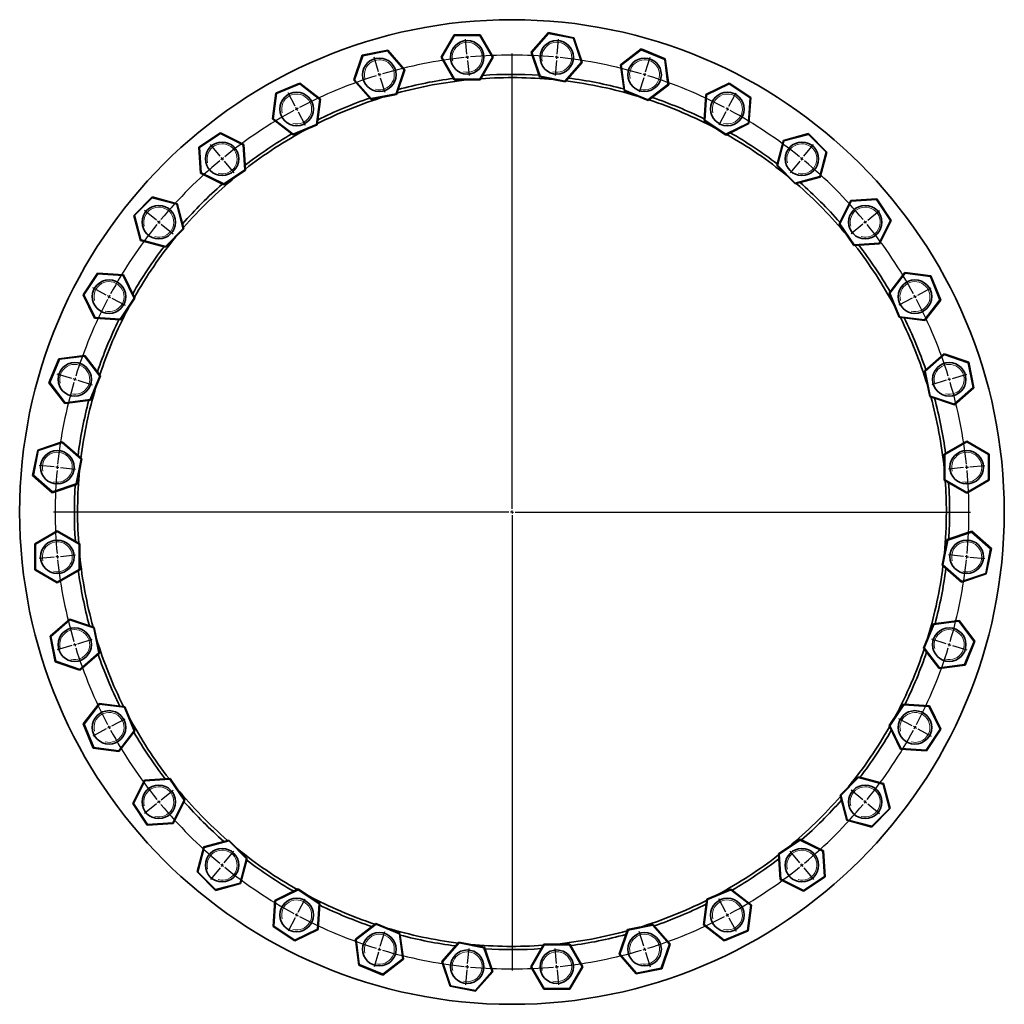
# Model space of a CAD drawing. Header units: millimetres. Extents: x -733 to 1817, y 1 to 1652.
# Tile 5 of 5: x 287 to 1817, y 122 to 1652. Entities that reach past the tile are written whole.
import ezdxf

# ---------------------------------------------------------------- set-up
doc = ezdxf.new("R2010")
doc.units = ezdxf.units.MM
doc.layers.add('NOTE', color=7, linetype='Continuous')

# ---------------------------------------------------------------- blocks, each defined once
blk = doc.blocks.new('SW_CENTERMARKSYMBOL_0')
at = {"layer": 'NOTE', "color": 0}
for p, q in [((-0.5, 5), (-2.8, 28.4)), ((139.7, 5), (142, 28.4)), ((-138, -22.4), (-144.8, 0.1)), ((0, 0), (-0.2, 2.5)), ((0, 0), (0.2, -2.5)), ((69.6, -701.6), (69.6, 5.9)), ((139.2, 0), (139.4, 2.5)), ((277.1, -22.4), (284, 0.1)), ((0.5, -5), (2.8, -28.4)), ((138.7, -5), (136.4, -28.4)), ((139.2, 0), (138.9, -2.5)), ((-136.5, -27.2), (-137.2, -24.8)), ((-136.5, -27.2), (-135.8, -29.5)), ((275.7, -27.2), (275, -29.5)), ((275.7, -27.2), (276.4, -24.8)), ((-135.1, -31.9), (-128.2, -54.4)), ((274.2, -31.9), (267.4, -54.4)), ((-267.5, -76), (-278.5, -55.3)), ((406.6, -76), (417.7, -55.3)), ((-265.1, -80.4), (-266.3, -78.2)), ((-265.1, -80.4), (-263.9, -82.6)), ((-262.7, -84.8), (-251.7, -105.6)), ((401.9, -84.8), (390.8, -105.6)), ((404.3, -80.4), (403.1, -82.6)), ((404.3, -80.4), (405.5, -78.2)), ((-384, -153.9), (-398.9, -135.7)), ((523.2, -153.9), (538.1, -135.7)), ((-380.8, -157.7), (-382.4, -155.8)), ((-380.8, -157.7), (-379.2, -159.7)), ((-377.7, -161.6), (-362.7, -179.8)), ((516.8, -161.6), (501.9, -179.8)), ((520, -157.7), (518.4, -159.7)), ((520, -157.7), (521.6, -155.8)), ((-483.1, -253), (-501.3, -238.1)), ((622.3, -253), (640.5, -238.1)), ((-479.2, -256.2), (-481.2, -254.6)), ((-479.2, -256.2), (-477.3, -257.7)), ((-475.4, -259.3), (-457.2, -274.2)), ((614.6, -259.3), (596.4, -274.2)), ((618.4, -256.2), (616.5, -257.7)), ((618.4, -256.2), (620.4, -254.6)), ((-561, -369.5), (-581.7, -358.5)), ((700.2, -369.5), (720.9, -358.5)), ((-556.6, -371.9), (-558.8, -370.7)), ((-556.6, -371.9), (-554.4, -373.1)), ((-552.2, -374.2), (-531.4, -385.3)), ((691.3, -374.2), (670.6, -385.3)), ((695.8, -371.9), (693.6, -373.1)), ((695.8, -371.9), (698, -370.7)), ((-614.6, -499), (-637.1, -492.2)), ((-609.8, -500.5), (-612.2, -499.8)), ((-609.8, -500.5), (-607.4, -501.2)), ((-605.1, -501.9), (-582.6, -508.8)), ((744.2, -501.9), (721.7, -508.8)), ((749, -500.5), (746.6, -501.2)), ((749, -500.5), (751.4, -499.8)), ((753.8, -499), (776.3, -492.2)), ((-642, -636.5), (-665.4, -634.2)), ((-637, -637), (-639.5, -636.7)), ((-637, -637), (-634.5, -637.2)), ((-632, -637.5), (-608.6, -639.8)), ((771.2, -637.5), (747.8, -639.8)), ((776.2, -637), (773.7, -637.2)), ((776.2, -637), (778.7, -636.7)), ((781.1, -636.5), (804.5, -634.2)), ((64.6, -706.6), (-642.9, -706.6)), ((69.6, -706.6), (67.1, -706.6)), ((69.6, -706.6), (69.6, -704.1)), ((69.6, -706.6), (69.6, -709.1)), ((69.6, -706.6), (72.1, -706.6)), ((69.6, -711.6), (69.6, -1419.1)), ((74.6, -706.6), (782.1, -706.6)), ((-642, -776.7), (-665.4, -779)), ((-637, -776.2), (-639.5, -776.4)), ((-637, -776.2), (-634.5, -775.9)), ((-632, -775.7), (-608.6, -773.4)), ((771.2, -775.7), (747.8, -773.4)), ((776.2, -776.2), (773.7, -775.9)), ((776.2, -776.2), (778.7, -776.4)), ((781.1, -776.7), (804.5, -779)), ((-614.6, -914.1), (-637.1, -921)), ((-609.8, -912.7), (-612.2, -913.4)), ((-609.8, -912.7), (-607.4, -912)), ((-605.1, -911.2), (-582.6, -904.4)), ((744.2, -911.2), (721.7, -904.4)), ((749, -912.7), (746.6, -912)), ((749, -912.7), (751.4, -913.4)), ((753.8, -914.1), (776.3, -921)), ((-556.6, -1041.3), (-554.4, -1040.1)), ((-552.2, -1038.9), (-531.4, -1027.8)), ((691.3, -1038.9), (670.6, -1027.8)), ((695.8, -1041.3), (693.6, -1040.1)), ((-561, -1043.6), (-581.7, -1054.7)), ((-556.6, -1041.3), (-558.8, -1042.5)), ((695.8, -1041.3), (698, -1042.5)), ((700.2, -1043.6), (720.9, -1054.7)), ((-475.4, -1153.8), (-457.2, -1138.9)), ((614.6, -1153.8), (596.4, -1138.9)), ((-483.1, -1160.2), (-501.3, -1175.1)), ((-479.2, -1157), (-481.2, -1158.6)), ((-479.2, -1157), (-477.3, -1155.4)), ((618.4, -1157), (616.5, -1155.4)), ((618.4, -1157), (620.4, -1158.6)), ((622.3, -1160.2), (640.5, -1175.1)), ((-377.7, -1251.6), (-362.7, -1233.4)), ((516.8, -1251.6), (501.9, -1233.4)), ((-380.8, -1255.4), (-379.2, -1253.5)), ((520, -1255.4), (518.4, -1253.5)), ((-384, -1259.3), (-398.9, -1277.4)), ((-380.8, -1255.4), (-382.4, -1257.4)), ((520, -1255.4), (521.6, -1257.4)), ((523.2, -1259.3), (538.1, -1277.4)), ((-262.7, -1328.3), (-251.7, -1307.6)), ((401.9, -1328.3), (390.8, -1307.6)), ((-265.1, -1332.7), (-263.9, -1330.5)), ((404.3, -1332.7), (403.1, -1330.5)), ((-267.5, -1337.2), (-278.5, -1357.9)), ((-265.1, -1332.7), (-266.3, -1335)), ((404.3, -1332.7), (405.5, -1335)), ((406.6, -1337.2), (417.7, -1357.9)), ((-135.1, -1381.2), (-128.2, -1358.7)), ((274.2, -1381.2), (267.4, -1358.7)), ((-138, -1390.8), (-144.8, -1413.3)), ((-136.5, -1386), (-137.2, -1388.4)), ((-136.5, -1386), (-135.8, -1383.6)), ((0.5, -1408.2), (2.8, -1384.8)), ((138.7, -1408.2), (136.4, -1384.8)), ((275.7, -1386), (275, -1383.6)), ((275.7, -1386), (276.4, -1388.4)), ((277.1, -1390.8), (284, -1413.3)), ((-0.5, -1418.1), (-2.8, -1441.5)), ((0, -1413.2), (-0.2, -1415.7)), ((0, -1413.2), (0.2, -1410.7)), ((139.2, -1413.2), (138.9, -1410.7)), ((139.2, -1413.2), (139.4, -1415.7)), ((139.7, -1418.1), (142, -1441.5))]:
    blk.add_line(p, q, dxfattribs=at)
for start, end in [(95.625, 95.8267), (95.4233, 95.625), (84.7785, 95.2215), (84.375, 84.5767), (96.0285, 106.4715), (84.1733, 84.375), (73.5285, 83.9715), (107.2785, 117.7215), (106.875, 107.0767), (106.6733, 106.875), (73.125, 73.3267), (72.9233, 73.125), (62.2785, 72.7215), (118.5285, 128.9715), (118.125, 118.3267), (117.9233, 118.125), (61.875, 62.0767), (61.6733, 61.875), (51.0285, 61.4715), (129.7785, 140.2215), (129.375, 129.5767), (129.1733, 129.375), (50.625, 50.8267), (50.4233, 50.625), (39.7785, 50.2215), (141.0285, 151.4715), (140.625, 140.8267), (140.4233, 140.625), (39.375, 39.5767), (39.1733, 39.375), (28.5285, 38.9715), (152.2785, 162.7215), (151.875, 152.0767), (151.6733, 151.875), (28.125, 28.3267), (27.9233, 28.125), (17.2785, 27.7215), (163.125, 163.3267), (162.9233, 163.125), (16.875, 17.0767), (16.6733, 16.875), (163.5285, 173.9715), (6.0285, 16.4715), (174.7785, 185.2215), (174.375, 174.5767), (174.1733, 174.375), (5.625, 5.8267), (5.4233, 5.625), (354.7785, 5.2215), (185.4233, 185.625), (185.625, 185.8267), (354.1733, 354.375), (354.375, 354.5767), (186.0285, 196.4715), (343.5285, 353.9715), (196.6733, 196.875), (196.875, 197.0767), (197.2785, 207.7215), (332.2785, 342.7215), (342.9233, 343.125), (343.125, 343.3267), (207.9233, 208.125), (331.875, 332.0767), (208.125, 208.3267), (208.5285, 218.9715), (321.0285, 331.4715), (331.6733, 331.875), (219.1733, 219.375), (219.375, 219.5767), (219.7785, 230.2215), (309.7785, 320.2215), (320.4233, 320.625), (320.625, 320.8267), (230.4233, 230.625), (309.375, 309.5767), (230.625, 230.8267), (231.0285, 241.4715), (298.5285, 308.9715), (309.1733, 309.375), (241.6733, 241.875), (241.875, 242.0767), (242.2785, 252.7215), (287.2785, 297.7215), (297.9233, 298.125), (298.125, 298.3267), (252.9233, 253.125), (253.125, 253.3267), (253.5285, 263.9715), (276.0285, 286.4715), (286.6733, 286.875), (286.875, 287.0767), (264.1733, 264.375), (264.375, 264.5767), (264.7785, 275.2215), (275.4233, 275.625), (275.625, 275.8267)]:
    blk.add_arc((69.6, -706.6), 710, start, end, dxfattribs=at)

msp = doc.modelspace()

# ---------------------------------------------------------------- linework, layer by layer
at = {"color": 7, "linetype": 'Continuous', "lineweight": 35}
for p, q in [((941.8, 1593.8), (962, 1628.8)), ((962.6, 1627.8), (943, 1593.8)), ((962.6, 1627.8), (962, 1628.8)), ((962, 1628.8), (1002.5, 1628.8)), ((1001.9, 1627.8), (962.6, 1627.8)), ((1001.9, 1627.8), (1002.5, 1628.8)), ((1021.5, 1593.8), (1001.9, 1627.8)), ((1002.5, 1628.8), (1022.7, 1593.8)), ((1081.8, 1601.7), (1108.4, 1632.1)), ((1108.8, 1631), (1082.9, 1601.4)), ((1108.8, 1631), (1108.4, 1632.1)), ((1108.4, 1632.1), (1148.1, 1624.2)), ((1147.3, 1623.3), (1108.8, 1631)), ((1147.3, 1623.3), (1148.1, 1624.2)), ((1159.9, 1586.1), (1147.3, 1623.3)), ((1148.1, 1624.2), (1161.1, 1585.9)), ((1220.6, 1582.1), (1252.7, 1606.7)), ((1252.8, 1605.6), (1252.7, 1606.7)), ((1252.7, 1606.7), (1290, 1591.2)), ((806.1, 1558.7), (819.1, 1597)), ((819.9, 1596.1), (807.2, 1559)), ((819.1, 1597), (858.7, 1604.9)), ((819.9, 1596.1), (819.1, 1597)), ((858.4, 1603.8), (819.9, 1596.1)), ((858.4, 1603.8), (858.7, 1604.9)), ((884.2, 1574.3), (858.4, 1603.8)), ((858.7, 1604.9), (885.4, 1574.5)), ((962, 1558.8), (941.8, 1593.8)), ((943, 1593.8), (941.8, 1593.8)), ((943, 1593.8), (962.6, 1559.8)), ((1001.9, 1559.8), (1021.5, 1593.8)), ((1022.7, 1593.8), (1002.5, 1558.8)), ((1022.7, 1593.8), (1021.5, 1593.8)), ((1094.8, 1563.4), (1081.8, 1601.7)), ((1082.9, 1601.4), (1081.8, 1601.7)), ((1082.9, 1601.4), (1095.6, 1564.3)), ((1252.8, 1605.6), (1221.7, 1581.7)), ((1289.1, 1590.5), (1252.8, 1605.6)), ((1289.1, 1590.5), (1290, 1591.2)), ((1290, 1591.2), (1295.3, 1551.2)), ((1134.1, 1556.6), (1159.9, 1586.1)), ((1161.1, 1585.9), (1134.4, 1555.5)), ((1161.1, 1585.9), (1159.9, 1586.1)), ((1221.7, 1581.7), (1220.6, 1582.1)), ((1225.9, 1542), (1220.6, 1582.1)), ((1221.7, 1581.7), (1226.8, 1542.7)), ((1294.2, 1551.6), (1289.1, 1590.5)), ((871.6, 1537.1), (884.2, 1574.3)), ((885.4, 1574.5), (872.4, 1536.2)), ((885.4, 1574.5), (884.2, 1574.3)), ((1094.8, 1563.4), (1095.6, 1564.3)), ((1134.4, 1555.5), (1094.8, 1563.4)), ((1095.6, 1564.3), (1134.1, 1556.6)), ((685.1, 1538), (722.4, 1553.4)), ((722.3, 1552.3), (686, 1537.3)), ((722.3, 1552.3), (722.4, 1553.4)), ((753.4, 1528.4), (722.3, 1552.3)), ((722.4, 1553.4), (754.5, 1528.8)), ((807.2, 1559), (806.1, 1558.7)), ((832.8, 1528.4), (806.1, 1558.7)), ((807.2, 1559), (833.1, 1529.5)), ((962, 1558.8), (962.6, 1559.8)), ((1002.5, 1558.8), (962, 1558.8)), ((962.6, 1559.8), (1001.9, 1559.8)), ((1002.5, 1558.8), (1001.9, 1559.8)), ((1134.4, 1555.5), (1134.1, 1556.6)), ((1263.1, 1527.7), (1294.2, 1551.6)), ((1295.3, 1551.2), (1263.2, 1526.6)), ((1295.3, 1551.2), (1294.2, 1551.6)), ((1352.9, 1535.8), (1389.2, 1553.7)), ((1389.1, 1552.5), (1353.9, 1535.2)), ((1389.1, 1552.5), (1389.2, 1553.7)), ((1421.7, 1530.7), (1389.1, 1552.5)), ((1389.2, 1553.7), (1422.8, 1531.2)), ((679.8, 1497.9), (685.1, 1538)), ((686, 1537.3), (680.9, 1498.3)), ((686, 1537.3), (685.1, 1538)), ((872.4, 1536.2), (832.8, 1528.4)), ((833.1, 1529.5), (871.6, 1537.1)), ((872.4, 1536.2), (871.6, 1537.1)), ((1225.9, 1542), (1226.8, 1542.7)), ((1263.2, 1526.6), (1225.9, 1542)), ((1226.8, 1542.7), (1263.1, 1527.7)), ((1350.3, 1495.5), (1352.9, 1535.8)), ((1353.9, 1535.2), (1351.3, 1496)), ((1353.9, 1535.2), (1352.9, 1535.8)), ((1419.2, 1491.6), (1421.7, 1530.7)), ((1422.8, 1531.2), (1420.1, 1490.9)), ((1421.7, 1530.7), (1422.8, 1531.2)), ((748.3, 1489.5), (753.4, 1528.4)), ((754.5, 1528.8), (749.2, 1488.8)), ((754.5, 1528.8), (753.4, 1528.4)), ((832.8, 1528.4), (833.1, 1529.5)), ((1263.2, 1526.6), (1263.1, 1527.7)), ((680.9, 1498.3), (679.8, 1497.9)), ((711.9, 1473.3), (679.8, 1497.9)), ((680.9, 1498.3), (712, 1474.4)), ((749.2, 1488.8), (711.9, 1473.3)), ((712, 1474.4), (748.3, 1489.5)), ((749.2, 1488.8), (748.3, 1489.5)), ((1350.3, 1495.5), (1351.3, 1496)), ((1383.9, 1473), (1350.3, 1495.5)), ((1351.3, 1496), (1384, 1474.2)), ((1420.1, 1490.9), (1383.9, 1473)), ((1384, 1474.2), (1419.2, 1491.6)), ((1420.1, 1490.9), (1419.2, 1491.6)), ((565.2, 1453.9), (598.8, 1476.4)), ((598.9, 1475.2), (566.2, 1453.4)), ((598.9, 1475.2), (598.8, 1476.4)), ((598.8, 1476.4), (635, 1458.5)), ((634.1, 1457.9), (598.9, 1475.2)), ((711.9, 1473.3), (712, 1474.4)), ((1383.9, 1473), (1384, 1474.2)), ((1473.7, 1464.6), (1512.7, 1475.1)), ((1512.4, 1474), (1474.5, 1463.8)), ((1512.4, 1474), (1512.7, 1475.1)), ((1540.2, 1446.2), (1512.4, 1474)), ((1512.7, 1475.1), (1541.3, 1446.5)), ((566.2, 1453.4), (565.2, 1453.9)), ((567.8, 1413.6), (565.2, 1453.9)), ((635, 1458.5), (634.1, 1457.9)), ((636.6, 1418.7), (634.1, 1457.9)), ((635, 1458.5), (637.7, 1418.2)), ((1463.2, 1425.6), (1473.7, 1464.6)), ((1474.5, 1463.8), (1464.3, 1425.9)), ((1474.5, 1463.8), (1473.7, 1464.6)), ((566.2, 1453.4), (568.8, 1414.2)), ((1530, 1408.3), (1540.2, 1446.2)), ((1541.3, 1446.5), (1530.8, 1407.5)), ((1540.2, 1446.2), (1541.3, 1446.5)), ((1463.2, 1425.6), (1464.3, 1425.9)), ((1491.8, 1397), (1463.2, 1425.6)), ((1464.3, 1425.9), (1492.1, 1398.1)), ((568.8, 1414.2), (567.8, 1413.6)), ((604.1, 1395.7), (567.8, 1413.6)), ((568.8, 1414.2), (604, 1396.9)), ((604, 1396.9), (636.6, 1418.7)), ((637.7, 1418.2), (604.1, 1395.7)), ((637.7, 1418.2), (636.6, 1418.7)), ((1492.1, 1398.1), (1530, 1408.3)), ((1530.8, 1407.5), (1530, 1408.3)), ((604.1, 1395.7), (604, 1396.9)), ((1530.8, 1407.5), (1491.8, 1397)), ((1491.8, 1397), (1492.1, 1398.1)), ((464, 1348.1), (492.5, 1376.7)), ((492.8, 1375.5), (465.1, 1347.8)), ((492.8, 1375.5), (492.5, 1376.7)), ((492.5, 1376.7), (531.6, 1366.2)), ((530.8, 1365.4), (492.8, 1375.5)), ((531.6, 1366.2), (530.8, 1365.4)), ((540.9, 1327.5), (530.8, 1365.4)), ((531.6, 1366.2), (542, 1327.2)), ((1560.4, 1335), (1578.2, 1371.2)), ((1578.9, 1370.3), (1561.5, 1335.1)), ((1578.2, 1371.2), (1618.6, 1373.9)), ((1578.9, 1370.3), (1578.2, 1371.2)), ((1618, 1372.8), (1578.9, 1370.3)), ((1618, 1372.8), (1618.6, 1373.9)), ((1639.9, 1340.2), (1618, 1372.8)), ((1618.6, 1373.9), (1641, 1340.3)), ((474.4, 1309), (464, 1348.1)), ((465.1, 1347.8), (464, 1348.1)), ((465.1, 1347.8), (475.2, 1309.9)), ((1560.4, 1335), (1561.5, 1335.1)), ((1582.8, 1301.4), (1560.4, 1335)), ((1561.5, 1335.1), (1583.3, 1302.4)), ((1622.5, 1305), (1639.9, 1340.2)), ((1641, 1340.3), (1623.1, 1304)), ((1639.9, 1340.2), (1641, 1340.3)), ((513.2, 1299.7), (540.9, 1327.5)), ((542, 1327.2), (513.5, 1298.6)), ((542, 1327.2), (540.9, 1327.5)), ((475.2, 1309.9), (474.4, 1309)), ((513.5, 1298.6), (474.4, 1309)), ((475.2, 1309.9), (513.2, 1299.7)), ((1623.1, 1304), (1582.8, 1301.4)), ((1582.8, 1301.4), (1583.3, 1302.4)), ((1583.3, 1302.4), (1622.5, 1305)), ((1623.1, 1304), (1622.5, 1305)), ((513.5, 1298.6), (513.2, 1299.7)), ((385.4, 1224.5), (407.8, 1258.1)), ((408.3, 1257.1), (386.5, 1224.5)), ((408.3, 1257.1), (407.8, 1258.1)), ((407.8, 1258.1), (448.1, 1255.5)), ((447.5, 1254.5), (408.3, 1257.1)), ((448.1, 1255.5), (447.5, 1254.5)), ((448.1, 1255.5), (466, 1219.3)), ((1637.9, 1227.2), (1662.5, 1259.2)), ((1663, 1258.2), (1639.1, 1227)), ((1663, 1258.2), (1662.5, 1259.2)), ((1662.5, 1259.2), (1702.6, 1254)), ((1701.9, 1253), (1663, 1258.2)), ((464.9, 1219.3), (447.5, 1254.5)), ((1701.9, 1253), (1702.6, 1254)), ((1716.9, 1216.8), (1701.9, 1253)), ((1702.6, 1254), (1718.1, 1216.6)), ((386.5, 1224.5), (385.4, 1224.5)), ((403.2, 1188.3), (385.4, 1224.5)), ((386.5, 1224.5), (403.9, 1189.3)), ((1653.4, 1189.8), (1637.9, 1227.2)), ((1637.9, 1227.2), (1639.1, 1227)), ((1639.1, 1227), (1654.1, 1190.7)), ((443, 1186.7), (464.9, 1219.3)), ((466, 1219.3), (443.6, 1185.6)), ((466, 1219.3), (464.9, 1219.3)), ((1693, 1185.6), (1716.9, 1216.8)), ((1718.1, 1216.6), (1693.5, 1184.6)), ((1716.9, 1216.8), (1718.1, 1216.6)), ((403.9, 1189.3), (403.2, 1188.3)), ((443.6, 1185.6), (403.2, 1188.3)), ((403.9, 1189.3), (443, 1186.7)), ((443.6, 1185.6), (443, 1186.7)), ((1653.4, 1189.8), (1654.1, 1190.7)), ((1693.5, 1184.6), (1653.4, 1189.8)), ((1654.1, 1190.7), (1693, 1185.6)), ((1693.5, 1184.6), (1693, 1185.6)), ((1693, 1106.3), (1723.4, 1132.9)), ((1723.6, 1131.8), (1723.4, 1132.9)), ((1723.4, 1132.9), (1761.7, 1120)), ((332.3, 1088), (347.8, 1125.4)), ((348.5, 1124.5), (333.5, 1088.2)), ((347.8, 1125.4), (387.9, 1130.6)), ((348.5, 1124.5), (347.8, 1125.4)), ((387.4, 1129.6), (348.5, 1124.5)), ((387.9, 1130.6), (387.4, 1129.6)), ((411.3, 1098.4), (387.4, 1129.6)), ((387.9, 1130.6), (412.5, 1098.6)), ((1723.6, 1131.8), (1694.1, 1105.9)), ((1760.8, 1119.2), (1723.6, 1131.8)), ((1760.8, 1119.2), (1761.7, 1120)), ((1768.4, 1080.7), (1760.8, 1119.2)), ((1761.7, 1120), (1769.5, 1080.3)), ((1700.9, 1066.7), (1693, 1106.3)), ((1693, 1106.3), (1694.1, 1105.9)), ((1694.1, 1105.9), (1701.8, 1067.4)), ((333.5, 1088.2), (332.3, 1088)), ((357, 1056), (332.3, 1088)), ((333.5, 1088.2), (357.4, 1057)), ((396.3, 1062.2), (411.3, 1098.4)), ((412.5, 1098.6), (397, 1061.2)), ((412.5, 1098.6), (411.3, 1098.4)), ((1738.9, 1054.8), (1768.4, 1080.7)), ((1769.5, 1080.3), (1739.2, 1053.7)), ((1768.4, 1080.7), (1769.5, 1080.3)), ((397, 1061.2), (357, 1056)), ((357.4, 1057), (357, 1056)), ((357.4, 1057), (396.3, 1062.2)), ((397, 1061.2), (396.3, 1062.2)), ((1700.9, 1066.7), (1701.8, 1067.4)), ((1739.2, 1053.7), (1700.9, 1066.7)), ((1701.8, 1067.4), (1738.9, 1054.8)), ((1739.2, 1053.7), (1738.9, 1054.8)), ((314.9, 983.4), (353.1, 996.4)), ((352.9, 995.3), (315.7, 982.7)), ((353.1, 996.4), (352.9, 995.3)), ((382.4, 969.4), (352.9, 995.3)), ((353.1, 996.4), (383.5, 969.8)), ((1723.4, 977), (1758.4, 997.2)), ((1758.4, 996.1), (1724.4, 976.4)), ((1758.4, 996.1), (1758.4, 997.2)), ((1758.4, 997.2), (1793.4, 977)), ((1792.4, 976.4), (1758.4, 996.1)), ((307, 943.8), (314.9, 983.4)), ((315.7, 982.7), (308.1, 944.2)), ((315.7, 982.7), (314.9, 983.4)), ((374.8, 930.9), (382.4, 969.4)), ((383.5, 969.8), (375.6, 930.1)), ((383.5, 969.8), (382.4, 969.4)), ((1723.4, 977), (1724.4, 976.4)), ((1723.4, 936.6), (1723.4, 977)), ((1724.4, 976.4), (1724.4, 937.2)), ((1792.4, 976.4), (1793.4, 977)), ((1792.4, 937.2), (1792.4, 976.4)), ((1793.4, 977), (1793.4, 936.6)), ((308.1, 944.2), (307, 943.8)), ((337.4, 917.2), (307, 943.8)), ((308.1, 944.2), (337.6, 918.3)), ((1723.4, 936.6), (1724.4, 937.2)), ((1758.4, 916.4), (1723.4, 936.6)), ((1724.4, 937.2), (1758.4, 917.5)), ((1758.4, 917.5), (1792.4, 937.2)), ((1793.4, 936.6), (1758.4, 916.4)), ((1792.4, 937.2), (1793.4, 936.6)), ((375.6, 930.1), (337.4, 917.2)), ((337.6, 918.3), (337.4, 917.2)), ((337.6, 918.3), (374.8, 930.9)), ((375.6, 930.1), (374.8, 930.9)), ((1758.4, 916.4), (1758.4, 917.5)), ((310.3, 837.8), (345.3, 858)), ((345.3, 856.9), (311.3, 837.2)), ((345.3, 858), (345.3, 856.9)), ((345.3, 858), (380.3, 837.8)), ((379.3, 837.2), (345.3, 856.9)), ((1728, 844.3), (1766.3, 857.2)), ((1766.1, 856.1), (1766.3, 857.2)), ((1766.3, 857.2), (1796.7, 830.6)), ((1720.2, 804.6), (1728, 844.3)), ((1728.9, 843.5), (1721.2, 805)), ((1728, 844.3), (1728.9, 843.5)), ((1766.1, 856.1), (1728.9, 843.5)), ((1795.6, 830.2), (1766.1, 856.1)), ((311.3, 837.2), (310.3, 837.8)), ((310.3, 797.4), (310.3, 837.8)), ((311.3, 837.2), (311.3, 798)), ((380.3, 837.8), (379.3, 837.2)), ((379.3, 798), (379.3, 837.2)), ((380.3, 837.8), (380.3, 797.4)), ((1787.9, 791.7), (1795.6, 830.2)), ((1796.7, 830.6), (1788.8, 791)), ((1795.6, 830.2), (1796.7, 830.6)), ((311.3, 798), (310.3, 797.4)), ((345.3, 777.2), (310.3, 797.4)), ((311.3, 798), (345.3, 778.4)), ((345.3, 778.4), (379.3, 798)), ((380.3, 797.4), (345.3, 777.2)), ((380.3, 797.4), (379.3, 798)), ((1720.2, 804.6), (1721.2, 805)), ((1750.5, 778), (1720.2, 804.6)), ((1721.2, 805), (1750.8, 779.1)), ((1788.8, 791), (1750.5, 778)), ((1750.8, 779.1), (1787.9, 791.7)), ((1787.9, 791.7), (1788.8, 791)), ((345.3, 778.4), (345.3, 777.2)), ((1750.5, 778), (1750.8, 779.1)), ((334.1, 694.1), (364.5, 720.7)), ((364.8, 719.6), (335.2, 693.7)), ((364.5, 720.7), (364.8, 719.6)), ((364.5, 720.7), (402.8, 707.7)), ((401.9, 707), (364.8, 719.6)), ((402.8, 707.7), (401.9, 707)), ((409.6, 668.5), (401.9, 707)), ((402.8, 707.7), (410.7, 668.1)), ((1691.2, 675.8), (1706.7, 713.2)), ((1707.4, 712.2), (1692.3, 676)), ((1706.7, 713.2), (1746.7, 718.4)), ((1706.7, 713.2), (1707.4, 712.2)), ((1746.3, 717.4), (1707.4, 712.2)), ((1746.3, 717.4), (1746.7, 718.4)), ((1770.2, 686.2), (1746.3, 717.4)), ((1746.7, 718.4), (1771.3, 686.4)), ((342, 654.5), (334.1, 694.1)), ((335.2, 693.7), (334.1, 694.1)), ((335.2, 693.7), (342.9, 655.2)), ((1691.2, 675.8), (1692.3, 676)), ((1715.8, 643.8), (1691.2, 675.8)), ((1692.3, 676), (1716.2, 644.8)), ((1755.2, 650), (1770.2, 686.2)), ((1771.3, 686.4), (1755.9, 649)), ((1770.2, 686.2), (1771.3, 686.4)), ((380.1, 642.6), (409.6, 668.5)), ((410.7, 668.1), (380.3, 641.5)), ((410.7, 668.1), (409.6, 668.5)), ((342.9, 655.2), (342, 654.5)), ((380.3, 641.5), (342, 654.5)), ((342.9, 655.2), (380.1, 642.6)), ((1755.9, 649), (1715.8, 643.8)), ((1715.8, 643.8), (1716.2, 644.8)), ((1716.2, 644.8), (1755.2, 650)), ((1755.2, 650), (1755.9, 649)), ((380.1, 642.6), (380.3, 641.5)), ((385.6, 557.8), (410.2, 589.8)), ((410.7, 588.8), (386.8, 557.6)), ((410.2, 589.8), (410.7, 588.8)), ((410.2, 589.8), (450.3, 584.6)), ((449.6, 583.7), (410.7, 588.8)), ((450.3, 584.6), (449.6, 583.7)), ((464.6, 547.4), (449.6, 583.7)), ((450.3, 584.6), (465.7, 547.2)), ((1637.7, 555.2), (1660.1, 588.8)), ((1660.6, 587.7), (1638.8, 555.1)), ((1660.1, 588.8), (1660.6, 587.7)), ((1660.1, 588.8), (1700.5, 586.1)), ((1699.8, 585.2), (1660.6, 587.7)), ((1699.8, 585.2), (1700.5, 586.1)), ((1717.2, 549.9), (1699.8, 585.2)), ((1700.5, 586.1), (1718.3, 549.9)), ((386.8, 557.6), (385.6, 557.8)), ((401.1, 520.4), (385.6, 557.8)), ((386.8, 557.6), (401.8, 521.4)), ((1637.7, 555.2), (1638.8, 555.1)), ((1655.6, 518.9), (1637.7, 555.2)), ((1638.8, 555.1), (1656.2, 519.9)), ((440.7, 516.2), (464.6, 547.4)), ((465.7, 547.2), (441.1, 515.2)), ((465.7, 547.2), (464.6, 547.4)), ((1695.4, 517.3), (1717.2, 549.9)), ((1718.3, 549.9), (1695.9, 516.3)), ((1717.2, 549.9), (1718.3, 549.9)), ((401.8, 521.4), (401.1, 520.4)), ((441.1, 515.2), (401.1, 520.4)), ((401.8, 521.4), (440.7, 516.2)), ((440.7, 516.2), (441.1, 515.2)), ((1655.6, 518.9), (1656.2, 519.9)), ((1695.9, 516.3), (1655.6, 518.9)), ((1656.2, 519.9), (1695.4, 517.3)), ((1695.4, 517.3), (1695.9, 516.3)), ((1561.6, 447.2), (1590.2, 475.8)), ((1590.5, 474.7), (1562.8, 446.9)), ((1590.2, 475.8), (1590.5, 474.7)), ((1590.2, 475.8), (1629.3, 465.4)), ((1628.4, 464.5), (1590.5, 474.7)), ((462.7, 434.1), (480.6, 470.4)), ((481.2, 469.4), (463.8, 434.2)), ((480.6, 470.4), (520.9, 473)), ((480.6, 470.4), (481.2, 469.4)), ((520.4, 472), (481.2, 469.4)), ((520.9, 473), (520.4, 472)), ((542.2, 439.4), (520.4, 472)), ((520.9, 473), (543.3, 439.4)), ((1628.4, 464.5), (1629.3, 465.4)), ((1638.6, 426.6), (1628.4, 464.5)), ((1629.3, 465.4), (1639.7, 426.3)), ((1561.6, 447.2), (1562.8, 446.9)), ((1572.1, 408.2), (1561.6, 447.2)), ((1562.8, 446.9), (1572.9, 409)), ((463.8, 434.2), (462.7, 434.1)), ((485.1, 400.5), (462.7, 434.1)), ((463.8, 434.2), (485.6, 401.6)), ((524.8, 404.1), (542.2, 439.4)), ((543.3, 439.4), (525.5, 403.2)), ((543.3, 439.4), (542.2, 439.4)), ((1610.8, 398.9), (1638.6, 426.6)), ((1639.7, 426.3), (1611.1, 397.7)), ((1638.6, 426.6), (1639.7, 426.3)), ((525.5, 403.2), (485.1, 400.5)), ((485.6, 401.6), (485.1, 400.5)), ((485.6, 401.6), (524.8, 404.1)), ((524.8, 404.1), (525.5, 403.2)), ((1572.1, 408.2), (1572.9, 409)), ((1611.1, 397.7), (1572.1, 408.2)), ((1572.9, 409), (1610.8, 398.9)), ((1610.8, 398.9), (1611.1, 397.7)), ((572.8, 366.9), (611.9, 377.4)), ((611.6, 376.3), (573.7, 366.1)), ((611.9, 377.4), (611.6, 376.3)), ((639.3, 348.5), (611.6, 376.3)), ((611.9, 377.4), (640.5, 348.8)), ((1466, 356.2), (1499.6, 378.7)), ((1499.7, 377.5), (1467.1, 355.7)), ((1499.6, 378.7), (1499.7, 377.5)), ((1499.6, 378.7), (1535.9, 360.8)), ((1534.9, 360.2), (1499.7, 377.5)), ((562.4, 327.9), (572.8, 366.9)), ((573.7, 366.1), (563.5, 328.2)), ((572.8, 366.9), (573.7, 366.1)), ((1468.7, 315.9), (1466, 356.2)), ((1466, 356.2), (1467.1, 355.7)), ((1467.1, 355.7), (1469.6, 316.6)), ((1534.9, 360.2), (1535.9, 360.8)), ((1537.5, 321), (1534.9, 360.2)), ((1535.9, 360.8), (1538.5, 320.5)), ((629.2, 310.6), (639.3, 348.5)), ((640.5, 348.8), (630, 309.8)), ((640.5, 348.8), (639.3, 348.5)), ((563.5, 328.2), (562.4, 327.9)), ((591, 299.3), (562.4, 327.9)), ((563.5, 328.2), (591.3, 300.4)), ((630, 309.8), (591, 299.3)), ((591.3, 300.4), (629.2, 310.6)), ((629.2, 310.6), (630, 309.8)), ((1468.7, 315.9), (1469.6, 316.6)), ((1504.9, 298), (1468.7, 315.9)), ((1469.6, 316.6), (1504.8, 299.2)), ((1504.8, 299.2), (1537.5, 321)), ((1538.5, 320.5), (1504.9, 298)), ((1537.5, 321), (1538.5, 320.5)), ((591.3, 300.4), (591, 299.3)), ((683.5, 283.5), (719.8, 301.4)), ((719.7, 300.2), (684.5, 282.9)), ((719.8, 301.4), (719.7, 300.2)), ((752.4, 278.4), (719.7, 300.2)), ((719.8, 301.4), (753.4, 278.9)), ((1354.5, 285.6), (1391.8, 301.1)), ((1391.7, 300), (1355.4, 284.9)), ((1391.8, 301.1), (1391.7, 300)), ((1422.8, 276.1), (1391.7, 300)), ((1391.8, 301.1), (1423.9, 276.5)), ((1504.8, 299.2), (1504.9, 298)), ((680.9, 243.2), (683.5, 283.5)), ((684.5, 282.9), (681.9, 243.7)), ((683.5, 283.5), (684.5, 282.9)), ((749.8, 239.2), (752.4, 278.4)), ((753.4, 278.9), (750.8, 238.6)), ((753.4, 278.9), (752.4, 278.4)), ((1349.2, 245.6), (1354.5, 285.6)), ((1355.4, 284.9), (1350.3, 246)), ((1354.5, 285.6), (1355.4, 284.9)), ((1417.7, 237.1), (1422.8, 276.1)), ((1423.9, 276.5), (1418.6, 236.4)), ((1422.8, 276.1), (1423.9, 276.5)), ((808.4, 223.2), (840.5, 247.8)), ((840.6, 246.7), (809.5, 222.8)), ((840.5, 247.8), (840.6, 246.7)), ((840.5, 247.8), (877.8, 232.4)), ((876.9, 231.7), (840.6, 246.7)), ((1231.3, 238.2), (1270.9, 246)), ((1270.6, 245), (1232.1, 237.3)), ((1270.9, 246), (1270.6, 245)), ((1296.5, 215.4), (1270.6, 245)), ((1270.9, 246), (1297.6, 215.7)), ((1349.2, 245.6), (1350.3, 246)), ((1381.3, 221), (1349.2, 245.6)), ((1350.3, 246), (1381.4, 222.1)), ((681.9, 243.7), (680.9, 243.2)), ((714.5, 220.7), (680.9, 243.2)), ((681.9, 243.7), (714.6, 221.9)), ((750.8, 238.6), (714.5, 220.7)), ((714.6, 221.9), (749.8, 239.2)), ((749.8, 239.2), (750.8, 238.6)), ((877.8, 232.4), (876.9, 231.7)), ((882, 192.8), (876.9, 231.7)), ((877.8, 232.4), (883.1, 192.3)), ((1218.3, 199.9), (1231.3, 238.2)), ((1232.1, 237.3), (1219.4, 200.1)), ((1231.3, 238.2), (1232.1, 237.3)), ((1418.6, 236.4), (1381.3, 221)), ((1381.4, 222.1), (1417.7, 237.1)), ((1417.7, 237.1), (1418.6, 236.4)), ((714.6, 221.9), (714.5, 220.7)), ((813.7, 183.2), (808.4, 223.2)), ((808.4, 223.2), (809.5, 222.8)), ((809.5, 222.8), (814.6, 183.9)), ((942.6, 188.5), (969.3, 218.9)), ((969.6, 217.8), (943.7, 188.3)), ((969.3, 218.9), (969.6, 217.8)), ((969.3, 218.9), (1008.9, 211)), ((1008.1, 210.1), (969.6, 217.8)), ((1081, 180.6), (1101.2, 215.6)), ((1101.8, 214.6), (1082.2, 180.6)), ((1101.2, 215.6), (1101.8, 214.6)), ((1101.2, 215.6), (1141.6, 215.6)), ((1141.1, 214.6), (1101.8, 214.6)), ((1141.6, 215.6), (1141.1, 214.6)), ((1160.7, 180.6), (1141.1, 214.6)), ((1141.6, 215.6), (1161.9, 180.6)), ((1283.8, 178.3), (1296.5, 215.4)), ((1297.6, 215.7), (1284.6, 177.4)), ((1296.5, 215.4), (1297.6, 215.7)), ((1381.4, 222.1), (1381.3, 221)), ((1008.9, 211), (1008.1, 210.1)), ((1020.8, 173), (1008.1, 210.1)), ((1008.9, 211), (1021.9, 172.7)), ((1218.3, 199.9), (1219.4, 200.1)), ((1245, 169.5), (1218.3, 199.9)), ((1219.4, 200.1), (1245.3, 170.6)), ((814.6, 183.9), (813.7, 183.2)), ((814.6, 183.9), (850.9, 168.9)), ((850.9, 168.9), (882, 192.8)), ((883.1, 192.3), (851, 167.7)), ((882, 192.8), (883.1, 192.3)), ((942.6, 188.5), (943.7, 188.3)), ((955.6, 150.2), (942.6, 188.5)), ((943.7, 188.3), (956.4, 151.1)), ((851, 167.7), (813.7, 183.2)), ((850.9, 168.9), (851, 167.7)), ((994.9, 143.4), (1020.8, 173)), ((1021.9, 172.7), (995.2, 142.4)), ((1020.8, 173), (1021.9, 172.7)), ((1081, 180.6), (1082.2, 180.6)), ((1101.2, 145.6), (1081, 180.6)), ((1082.2, 180.6), (1101.8, 146.6)), ((1141.1, 146.6), (1160.7, 180.6)), ((1161.9, 180.6), (1141.6, 145.6)), ((1160.7, 180.6), (1161.9, 180.6)), ((1284.6, 177.4), (1245, 169.5)), ((1245.3, 170.6), (1245, 169.5)), ((1245.3, 170.6), (1283.8, 178.3)), ((1283.8, 178.3), (1284.6, 177.4)), ((956.4, 151.1), (955.6, 150.2)), ((995.2, 142.4), (955.6, 150.2)), ((956.4, 151.1), (994.9, 143.4)), ((994.9, 143.4), (995.2, 142.4)), ((1101.8, 146.6), (1101.2, 145.6)), ((1141.6, 145.6), (1101.2, 145.6)), ((1101.8, 146.6), (1141.1, 146.6)), ((1141.1, 146.6), (1141.6, 145.6))]:
    msp.add_line(p, q, dxfattribs=at)
for centre, radius in [((1051.8, 887.2), 765), ((982.3, 1593.8), 26), ((1121.4, 1593.8), 26), ((845.7, 1566.6), 26), ((1257.9, 1566.6), 26), ((717.2, 1513.4), 26), ((1386.5, 1513.4), 26), ((601.4, 1436), 26), ((1502.3, 1436), 26), ((503, 1337.6), 26), ((1600.7, 1337.6), 26), ((425.7, 1221.9), 26), ((1678, 1221.9), 26), ((372.4, 1093.3), 26), ((1731.3, 1093.3), 26), ((345.3, 956.8), 26), ((1758.4, 956.8), 26), ((345.3, 817.6), 26), ((1758.4, 817.6), 26), ((372.4, 681.1), 26), ((1731.3, 681.1), 26), ((425.7, 552.5), 26), ((1678, 552.5), 26), ((503, 436.8), 26), ((1600.7, 436.8), 26), ((601.4, 338.4), 26), ((1502.3, 338.4), 26), ((717.2, 261), 26), ((1386.5, 261), 26), ((845.7, 207.8), 26), ((1257.9, 207.8), 26), ((982.3, 180.6), 26), ((1121.4, 180.6), 26)]:
    msp.add_circle(centre, radius, dxfattribs=at)
at = {"color": 7, "linetype": 'Continuous', "lineweight": 18}
for centre in [(982.3, 1593.8), (1121.4, 1593.8), (845.7, 1566.6), (1257.9, 1566.6), (717.2, 1513.4), (1386.5, 1513.4), (601.4, 1436), (1502.3, 1436), (503, 1337.6), (1600.7, 1337.6), (425.7, 1221.9), (1678, 1221.9), (372.4, 1093.3), (1731.3, 1093.3), (345.3, 956.8), (1758.4, 956.8), (345.3, 817.6), (1758.4, 817.6), (372.4, 681.1), (1731.3, 681.1), (425.7, 552.5), (1678, 552.5), (503, 436.8), (1600.7, 436.8), (601.4, 338.4), (1502.3, 338.4), (717.2, 261), (1386.5, 261), (845.7, 207.8), (1257.9, 207.8), (982.3, 180.6), (1121.4, 180.6)]:
    msp.add_arc(centre, 23.3, 255, 195, dxfattribs=at)
at = {"color": 7, "linetype": 'Continuous', "lineweight": 35}
for radius, start, end in [(680, 97.7007, 105.0782), (675, 84.5191, 94.1131), (680, 86.4507, 93.8282), (680, 75.2007, 82.5782), (675, 95.7691, 105.3631), (675, 73.2691, 82.8631), (675, 107.0191, 116.6131), (680, 108.9507, 116.3282), (680, 63.9507, 71.3282), (675, 62.0191, 71.6131), (680, 120.2007, 127.5782), (675, 118.2691, 127.8631), (675, 50.7691, 60.3631), (680, 52.7007, 60.0782), (675, 129.5191, 139.1131), (680, 131.4507, 138.8282), (675, 39.5191, 49.1131), (680, 41.4507, 48.8282), (675, 140.7691, 150.3631), (675, 28.2691, 37.8631), (680, 30.2007, 37.5782), (680, 142.7007, 150.0782), (675, 152.0191, 161.6131), (680, 153.9507, 161.3282), (675, 17.0191, 26.6131), (680, 18.9507, 26.3282), (675, 163.2691, 172.8631), (680, 165.2007, 172.5782), (675, 5.7691, 15.3631), (680, 7.7007, 15.0782), (675, 174.5191, 184.1131), (675, 0, 4.1131), (680, 176.4507, 183.8282), (680, 0, 3.8282), (675, 354.5191, 0), (680, 356.4507, 0), (675, 185.7691, 195.3631), (680, 187.7007, 195.0782), (675, 343.2691, 352.8631), (680, 345.2007, 352.5782), (675, 197.0191, 206.6131), (675, 332.0191, 341.6131), (680, 198.9507, 206.3282), (680, 333.9507, 341.3282), (675, 208.2691, 217.8631), (675, 320.7691, 330.3631), (680, 210.2007, 217.5782), (680, 322.7007, 330.0782), (675, 219.5191, 229.1131), (675, 309.5191, 319.1131), (680, 221.4507, 228.8282), (680, 311.4507, 318.8282), (675, 230.7691, 240.3631), (675, 298.2691, 307.8631), (680, 232.7007, 240.0782), (680, 300.2007, 307.5782), (675, 242.0191, 251.6131), (680, 243.9507, 251.3282), (675, 287.0191, 296.6131), (680, 288.9507, 296.3282), (675, 253.2691, 262.8631), (680, 255.2007, 262.5782), (675, 275.7691, 285.3631), (680, 277.7007, 285.0782), (675, 264.5191, 274.1131), (680, 266.4507, 273.8282)]:
    msp.add_arc((1051.8, 887.2), radius, start, end, dxfattribs=at)

# ---------------------------------------------------------------- block references
at = {"layer": 'NOTE'}
msp.add_blockref('SW_CENTERMARKSYMBOL_0', (982.3, 1593.8), dxfattribs=at)

doc.saveas('drawing.dxf')
